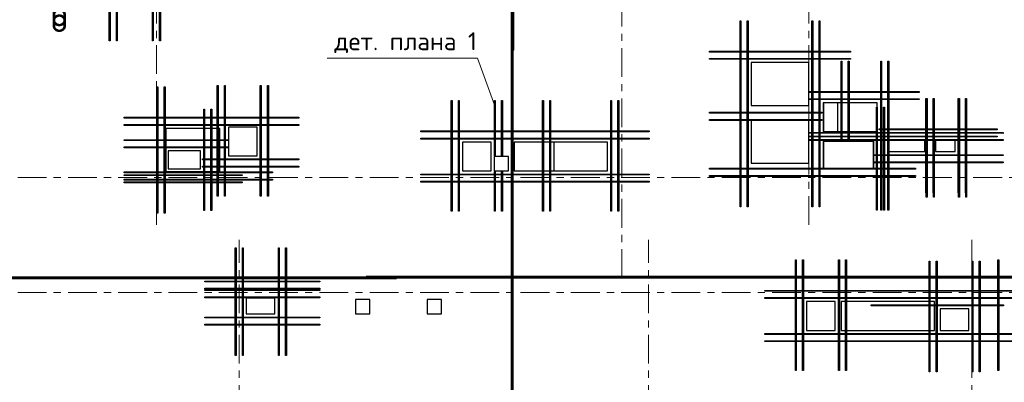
# Model space of a CAD drawing. Header units: metres. Extents: x -38 to 100, y -15 to 21.
# Tile 7 of 89: x 11 to 24, y 6 to 11. Entities that reach past the tile are written whole.
import ezdxf

# ---------------------------------------------------------------- set-up
doc = ezdxf.new("R2010")
doc.units = ezdxf.units.M
doc.linetypes.add('______11', pattern=[0.5, 0.4, -0.05, 0, -0.05])
doc.linetypes.add('______5', pattern=[1.1, 0.8, -0.1, 0.1, -0.1])
for name, color, linetype, lineweight in [('XR$2$Осевая линия (1)', 7, '______5', 13), ('XR$3$Арм. стержнями нижней зоны', 180, 'Continuous', 35), ('XR$3$Арм.стержн. Доп. арматура', 180, 'Continuous', 35), ('XR$3$ВК__отв в полу 1-2 эт', 220, 'Continuous', 25), ('XR$3$Перекрытие (1)', 7, 'Continuous', 35), ('XR$3$Текст_ общее_1', 7, 'Continuous', 13), ('XR$5$Арм. стержнями нижней зоны', 180, 'Continuous', 35), ('XR$5$Арм.стержн. Доп. арматура', 180, 'Continuous', 35), ('XR$5$Общий слой (1)_1', 7, 'Continuous', 13), ('XR$5$Перекрытие (1)', 7, 'Continuous', 35), ('XR$5$Текст_ общее_1', 7, 'Continuous', 13)]:
    doc.layers.add(name, color=color, linetype=linetype, lineweight=lineweight)
doc.styles.add('ISOCPEUR', font='txt')

msp = doc.modelspace()

# ---------------------------------------------------------------- linework, layer by layer
at = {"layer": 'XR$2$Осевая линия (1)', "color": 253, "linetype": '______11', "lineweight": 13, "true_color": 0xa0a0a0, "transparency": 33554687}
for p, q in [((12.6, 8.34), (12.6, 19.78)), ((19.08, 7.6), (19.08, 19.78)), ((21.68, 8.34), (21.68, 19.78)), ((-2.63, 9), (62.6, 9)), ((13.75, -3.39), (13.75, 8.13)), ((19.45, -3.39), (19.45, 8.13)), ((23.95, -3.39), (23.95, 8.13)), ((-2.63, 7.4), (62.6, 7.4))]:
    msp.add_line(p, q, dxfattribs=at)
at = {"layer": 'XR$3$Арм. стержнями нижней зоны', "color": 4, "linetype": 'Continuous', "lineweight": 50, "transparency": 33554687}
for points in [[(17.5675, 16.6252), (17.5675, 10.7752), (17.5575, 10.7752), (17.5575, 16.6252), (17.5675, 16.6252)], [(17.5575, 11.4452), (17.5575, -0.225), (17.5475, -0.225), (17.5475, 11.4452), (17.5575, 11.4452)], [(15.94, 7.5951), (4.24, 7.5951), (4.24, 7.6051), (15.94, 7.6051), (15.94, 7.5951)], [(27.22, 7.6051), (15.52, 7.6051), (15.52, 7.6151), (27.22, 7.6151), (27.22, 7.6051)]]:
    msp.add_lwpolyline(points, dxfattribs=at)
at = {"layer": 'XR$3$Арм.стержн. Доп. арматура', "color": 34, "linetype": 'Continuous', "lineweight": 25, "transparency": 33554687}
for points in [[(11.9441, 10.9002), (11.9441, 12.4602), (11.9561, 12.4602), (11.9561, 10.9002), (11.9441, 10.9002)], [(11.9441, 10.9002), (11.9441, 12.4602), (11.9561, 12.4602), (11.9561, 10.9002), (11.9441, 10.9002)], [(12.0441, 10.9002), (12.0441, 12.4602), (12.0561, 12.4602), (12.0561, 10.9002), (12.0441, 10.9002)], [(12.0441, 10.9002), (12.0441, 12.4602), (12.0561, 12.4602), (12.0561, 10.9002), (12.0441, 10.9002)], [(12.544, 10.9002), (12.544, 12.4602), (12.556, 12.4602), (12.556, 10.9002), (12.544, 10.9002)], [(12.544, 10.9002), (12.544, 12.4602), (12.556, 12.4602), (12.556, 10.9002), (12.544, 10.9002)], [(12.644, 10.9002), (12.644, 12.4602), (12.656, 12.4602), (12.656, 10.9002), (12.644, 10.9002)], [(12.644, 10.9002), (12.644, 12.4602), (12.656, 12.4602), (12.656, 10.9002), (12.644, 10.9002)], [(21.7236, 8.5903), (21.7236, 10.6403), (21.7356, 10.6403), (21.7356, 8.5903), (21.7236, 8.5903)], [(21.7236, 8.5903), (21.7236, 10.6403), (21.7356, 10.6403), (21.7356, 8.5903), (21.7236, 8.5903)], [(21.8236, 8.5903), (21.8236, 10.6403), (21.8356, 10.6403), (21.8356, 8.5903), (21.8236, 8.5903)], [(21.8236, 8.5903), (21.8236, 10.6403), (21.8356, 10.6403), (21.8356, 8.5903), (21.8236, 8.5903)], [(22.1295, 9.5045), (22.1295, 10.6198), (22.1415, 10.6198), (22.1415, 9.5045), (22.1295, 9.5045)], [(22.1295, 9.5045), (22.1295, 10.6198), (22.1415, 10.6198), (22.1415, 9.5045), (22.1295, 9.5045)], [(22.2295, 9.5045), (22.2295, 10.6198), (22.2415, 10.6198), (22.2415, 9.5045), (22.2295, 9.5045)], [(22.2295, 9.5045), (22.2295, 10.6198), (22.2415, 10.6198), (22.2415, 9.5045), (22.2295, 9.5045)], [(20.7244, 8.5903), (20.7244, 10.4803), (20.7364, 10.4803), (20.7364, 8.5903), (20.7244, 8.5903)], [(20.7244, 8.5903), (20.7244, 10.4803), (20.7364, 10.4803), (20.7364, 8.5903), (20.7244, 8.5903)], [(20.8244, 8.5903), (20.8244, 10.4803), (20.8364, 10.4803), (20.8364, 8.5903), (20.8244, 8.5903)], [(20.8244, 8.5903), (20.8244, 10.4803), (20.8364, 10.4803), (20.8364, 8.5903), (20.8244, 8.5903)], [(13.4466, 8.7402), (13.4466, 10.2802), (13.4586, 10.2802), (13.4586, 8.7402), (13.4466, 8.7402)], [(13.4466, 8.7402), (13.4466, 10.2802), (13.4586, 10.2802), (13.4586, 8.7402), (13.4466, 8.7402)], [(13.5466, 8.7402), (13.5466, 10.2802), (13.5586, 10.2802), (13.5586, 8.7402), (13.5466, 8.7402)], [(13.5466, 8.7402), (13.5466, 10.2802), (13.5586, 10.2802), (13.5586, 8.7402), (13.5466, 8.7402)], [(14.0465, 8.7402), (14.0465, 10.2802), (14.0585, 10.2802), (14.0585, 8.7402), (14.0465, 8.7402)], [(14.0465, 8.7402), (14.0465, 10.2802), (14.0585, 10.2802), (14.0585, 8.7402), (14.0465, 8.7402)], [(14.1465, 8.7402), (14.1465, 10.2802), (14.1585, 10.2802), (14.1585, 8.7402), (14.1465, 8.7402)], [(14.1465, 8.7402), (14.1465, 10.2802), (14.1585, 10.2802), (14.1585, 8.7402), (14.1465, 8.7402)], [(21.6875, 10.1958), (22.5775, 10.1958), (22.5775, 10.1838), (21.6875, 10.1838), (21.6875, 10.1958)], [(21.6875, 10.1958), (22.5775, 10.1958), (22.5775, 10.1838), (21.6875, 10.1838), (21.6875, 10.1958)], [(16.7041, 8.5302), (16.7041, 10.0702), (16.7161, 10.0702), (16.7161, 8.5302), (16.7041, 8.5302)], [(16.7041, 8.5302), (16.7041, 10.0702), (16.7161, 10.0702), (16.7161, 8.5302), (16.7041, 8.5302)], [(16.8041, 8.5302), (16.8041, 10.0702), (16.8161, 10.0702), (16.8161, 8.5302), (16.8041, 8.5302)], [(16.8041, 8.5302), (16.8041, 10.0702), (16.8161, 10.0702), (16.8161, 8.5302), (16.8041, 8.5302)], [(17.3039, 9.3002), (17.3039, 10.0702), (17.3159, 10.0702), (17.3159, 9.3002), (17.3039, 9.3002)], [(17.3039, 9.3002), (17.3039, 10.0702), (17.3159, 10.0702), (17.3159, 9.3002), (17.3039, 9.3002)], [(17.4039, 9.3002), (17.4039, 10.0702), (17.4159, 10.0702), (17.4159, 9.3002), (17.4039, 9.3002)], [(17.4039, 9.3002), (17.4039, 10.0702), (17.4159, 10.0702), (17.4159, 9.3002), (17.4039, 9.3002)], [(17.9744, 8.5302), (17.9744, 10.0702), (17.9864, 10.0702), (17.9864, 8.5302), (17.9744, 8.5302)], [(17.9744, 8.5302), (17.9744, 10.0702), (17.9864, 10.0702), (17.9864, 8.5302), (17.9744, 8.5302)], [(18.0744, 8.5302), (18.0744, 10.0702), (18.0864, 10.0702), (18.0864, 8.5302), (18.0744, 8.5302)], [(18.0744, 8.5302), (18.0744, 10.0702), (18.0864, 10.0702), (18.0864, 8.5302), (18.0744, 8.5302)], [(18.9239, 8.5302), (18.9239, 10.0702), (18.9359, 10.0702), (18.9359, 8.5302), (18.9239, 8.5302)], [(18.9239, 8.5302), (18.9239, 10.0702), (18.9359, 10.0702), (18.9359, 8.5302), (18.9239, 8.5302)], [(19.0239, 8.5302), (19.0239, 10.0702), (19.0359, 10.0702), (19.0359, 8.5302), (19.0239, 8.5302)], [(19.0239, 8.5302), (19.0239, 10.0702), (19.0359, 10.0702), (19.0359, 8.5302), (19.0239, 8.5302)], [(21.6875, 10.0958), (22.5775, 10.0958), (22.5775, 10.0838), (21.6875, 10.0838), (21.6875, 10.0958)], [(21.6875, 10.0958), (22.5775, 10.0958), (22.5775, 10.0838), (21.6875, 10.0838), (21.6875, 10.0958)], [(23.3099, 8.7841), (23.3099, 10.0995), (23.3219, 10.0995), (23.3219, 8.7841), (23.3099, 8.7841)], [(23.3099, 8.7841), (23.3099, 10.0995), (23.3219, 10.0995), (23.3219, 8.7841), (23.3099, 8.7841)], [(23.4099, 8.7841), (23.4099, 10.0995), (23.4219, 10.0995), (23.4219, 8.7841), (23.4099, 8.7841)], [(23.4099, 8.7841), (23.4099, 10.0995), (23.4219, 10.0995), (23.4219, 8.7841), (23.4099, 8.7841)], [(23.7599, 8.7841), (23.7599, 10.0995), (23.7719, 10.0995), (23.7719, 8.7841), (23.7599, 8.7841)], [(23.7599, 8.7841), (23.7599, 10.0995), (23.7719, 10.0995), (23.7719, 8.7841), (23.7599, 8.7841)], [(23.8599, 8.7841), (23.8599, 10.0995), (23.8719, 10.0995), (23.8719, 8.7841), (23.8599, 8.7841)], [(23.8599, 8.7841), (23.8599, 10.0995), (23.8719, 10.0995), (23.8719, 8.7841), (23.8599, 8.7841)], [(12.6083, 8.5402), (12.6083, 9.9502), (12.6203, 9.9502), (12.6203, 8.5402), (12.6083, 8.5402)], [(12.6083, 8.5402), (12.6083, 9.9502), (12.6203, 9.9502), (12.6203, 8.5402), (12.6083, 8.5402)], [(12.7083, 8.5402), (12.7083, 9.9502), (12.7203, 9.9502), (12.7203, 8.5402), (12.7083, 8.5402)], [(12.7083, 8.5402), (12.7083, 9.9502), (12.7203, 9.9502), (12.7203, 8.5402), (12.7083, 8.5402)], [(13.2583, 8.5402), (13.2583, 9.9502), (13.2703, 9.9502), (13.2703, 8.5402), (13.2583, 8.5402)], [(13.2583, 8.5402), (13.2583, 9.9502), (13.2703, 9.9502), (13.2703, 8.5402), (13.2583, 8.5402)], [(13.3583, 8.5402), (13.3583, 9.9502), (13.3703, 9.9502), (13.3703, 8.5402), (13.3583, 8.5402)], [(13.3583, 8.5402), (13.3583, 9.9502), (13.3703, 9.9502), (13.3703, 8.5402), (13.3583, 8.5402)], [(20.3, 9.9063), (21.86, 9.9062), (21.86, 9.8942), (20.3, 9.8943), (20.3, 9.9063)], [(20.3, 9.9063), (21.86, 9.9062), (21.86, 9.8942), (20.3, 9.8943), (20.3, 9.9063)], [(22.6214, 8.5448), (22.6214, 9.9798), (22.6334, 9.9798), (22.6334, 8.5448), (22.6214, 8.5448)], [(22.6214, 8.5448), (22.6214, 9.9798), (22.6334, 9.9798), (22.6334, 8.5448), (22.6214, 8.5448)], [(22.7214, 8.5448), (22.7214, 9.9798), (22.7334, 9.9798), (22.7334, 8.5448), (22.7214, 8.5448)], [(22.7214, 8.5448), (22.7214, 9.9798), (22.7334, 9.9798), (22.7334, 8.5448), (22.7214, 8.5448)], [(13.3726, 9.8362), (14.5826, 9.8362), (14.5826, 9.8242), (13.3726, 9.8242), (13.3726, 9.8362)], [(13.3726, 9.8362), (14.5826, 9.8362), (14.5826, 9.8242), (13.3726, 9.8242), (13.3726, 9.8362)], [(13.3726, 9.7362), (14.5826, 9.7362), (14.5826, 9.7242), (13.3726, 9.7242), (13.3726, 9.7362)], [(13.3726, 9.7362), (14.5826, 9.7362), (14.5826, 9.7242), (13.3726, 9.7242), (13.3726, 9.7362)], [(20.3, 9.8063), (21.86, 9.8062), (21.86, 9.7942), (20.3, 9.7943), (20.3, 9.8063)], [(20.3, 9.8063), (21.86, 9.8062), (21.86, 9.7942), (20.3, 9.7943), (20.3, 9.8063)], [(16.28, 9.6462), (19.46, 9.6462), (19.46, 9.6342), (16.28, 9.6342), (16.28, 9.6462)], [(16.28, 9.6462), (19.46, 9.6462), (19.46, 9.6342), (16.28, 9.6342), (16.28, 9.6462)], [(21.6875, 9.6259), (24.3859, 9.6257), (24.3859, 9.6137), (21.6875, 9.6139), (21.6875, 9.6259)], [(21.6875, 9.6259), (24.3859, 9.6257), (24.3859, 9.6137), (21.6875, 9.6139), (21.6875, 9.6259)], [(21.6875, 9.6254), (24.3859, 9.6252), (24.3859, 9.6132), (21.6875, 9.6134), (21.6875, 9.6254)], [(21.6875, 9.6254), (24.3859, 9.6252), (24.3859, 9.6132), (21.6875, 9.6134), (21.6875, 9.6254)], [(12.1526, 9.5252), (13.5943, 9.5253), (13.5943, 9.5133), (12.1526, 9.5132), (12.1526, 9.5252)], [(12.1526, 9.5252), (13.5943, 9.5253), (13.5943, 9.5133), (12.1526, 9.5132), (12.1526, 9.5252)], [(16.28, 9.5462), (19.46, 9.5462), (19.46, 9.5342), (16.28, 9.5342), (16.28, 9.5462)], [(16.28, 9.5462), (19.46, 9.5462), (19.46, 9.5342), (16.28, 9.5342), (16.28, 9.5462)], [(21.6875, 9.5259), (24.3859, 9.5257), (24.3859, 9.5137), (21.6875, 9.5139), (21.6875, 9.5259)], [(21.6875, 9.5259), (24.3859, 9.5257), (24.3859, 9.5137), (21.6875, 9.5139), (21.6875, 9.5259)], [(21.6875, 9.5254), (24.3859, 9.5252), (24.3859, 9.5132), (21.6875, 9.5134), (21.6875, 9.5254)], [(21.6875, 9.5254), (24.3859, 9.5252), (24.3859, 9.5132), (21.6875, 9.5134), (21.6875, 9.5254)], [(12.1526, 9.4252), (13.5943, 9.4253), (13.5943, 9.4133), (12.1526, 9.4132), (12.1526, 9.4252)], [(12.1526, 9.4252), (13.5943, 9.4253), (13.5943, 9.4133), (12.1526, 9.4132), (12.1526, 9.4252)], [(13.2426, 9.2563), (14.5826, 9.2563), (14.5826, 9.2443), (13.2426, 9.2443), (13.2426, 9.2563)], [(13.2426, 9.2563), (14.5826, 9.2563), (14.5826, 9.2443), (13.2426, 9.2443), (13.2426, 9.2563)], [(22.5931, 9.3155), (24.3859, 9.3157), (24.3859, 9.3037), (22.5931, 9.3035), (22.5931, 9.3155)], [(22.5931, 9.3155), (24.3859, 9.3157), (24.3859, 9.3037), (22.5931, 9.3035), (22.5931, 9.3155)], [(22.5931, 9.315), (24.3859, 9.3152), (24.3859, 9.3032), (22.5931, 9.303), (22.5931, 9.315)], [(22.5931, 9.315), (24.3859, 9.3152), (24.3859, 9.3032), (22.5931, 9.303), (22.5931, 9.315)], [(22.5931, 9.2155), (24.3859, 9.2157), (24.3859, 9.2037), (22.5931, 9.2035), (22.5931, 9.2155)], [(22.5931, 9.2155), (24.3859, 9.2157), (24.3859, 9.2037), (22.5931, 9.2035), (22.5931, 9.2155)], [(22.5931, 9.215), (24.3859, 9.2152), (24.3859, 9.2032), (22.5931, 9.203), (22.5931, 9.215)], [(22.5931, 9.215), (24.3859, 9.2152), (24.3859, 9.2032), (22.5931, 9.203), (22.5931, 9.215)], [(12.1526, 9.0753), (14.2143, 9.0752), (14.2143, 9.0632), (12.1526, 9.0633), (12.1526, 9.0753)], [(12.1526, 9.0753), (14.2143, 9.0752), (14.2143, 9.0632), (12.1526, 9.0633), (12.1526, 9.0753)], [(13.2426, 9.1563), (14.5826, 9.1563), (14.5826, 9.1443), (13.2426, 9.1443), (13.2426, 9.1563)], [(13.2426, 9.1563), (14.5826, 9.1563), (14.5826, 9.1443), (13.2426, 9.1443), (13.2426, 9.1563)], [(16.28, 9.0463), (19.46, 9.0463), (19.46, 9.0343), (16.28, 9.0343), (16.28, 9.0463)], [(16.28, 9.0463), (19.46, 9.0463), (19.46, 9.0343), (16.28, 9.0343), (16.28, 9.0463)], [(17.3159, 9.0802), (17.3159, 8.5302), (17.3039, 8.5302), (17.3039, 9.0802), (17.3159, 9.0802)], [(17.3159, 9.0802), (17.3159, 8.5302), (17.3039, 8.5302), (17.3039, 9.0802), (17.3159, 9.0802)], [(17.4159, 9.0802), (17.4159, 8.5302), (17.4039, 8.5302), (17.4039, 9.0802), (17.4159, 9.0802)], [(17.4159, 9.0802), (17.4159, 8.5302), (17.4039, 8.5302), (17.4039, 9.0802), (17.4159, 9.0802)], [(20.3, 9.1263), (23.1656, 9.1263), (23.1656, 9.1143), (20.3, 9.1143), (20.3, 9.1263)], [(20.3, 9.1263), (23.1656, 9.1263), (23.1656, 9.1143), (20.3, 9.1143), (20.3, 9.1263)], [(12.1526, 8.9753), (14.2143, 8.9752), (14.2143, 8.9632), (12.1526, 8.9633), (12.1526, 8.9753)], [(12.1526, 8.9753), (14.2143, 8.9752), (14.2143, 8.9632), (12.1526, 8.9633), (12.1526, 8.9753)], [(16.28, 8.9463), (19.46, 8.9463), (19.46, 8.9343), (16.28, 8.9343), (16.28, 8.9463)], [(16.28, 8.9463), (19.46, 8.9463), (19.46, 8.9343), (16.28, 8.9343), (16.28, 8.9463)], [(20.3, 9.0263), (23.1656, 9.0263), (23.1656, 9.0143), (20.3, 9.0143), (20.3, 9.0263)], [(20.3, 9.0263), (23.1656, 9.0263), (23.1656, 9.0143), (20.3, 9.0143), (20.3, 9.0263)], [(13.6981, 6.5202), (13.6981, 7.9003), (13.7101, 7.9003), (13.7101, 6.5202), (13.6981, 6.5202)], [(13.6981, 6.5202), (13.6981, 7.9003), (13.7101, 7.9003), (13.7101, 6.5202), (13.6981, 6.5202)], [(13.7981, 6.5202), (13.7981, 7.9003), (13.8101, 7.9003), (13.8101, 6.5202), (13.7981, 6.5202)], [(13.7981, 6.5202), (13.7981, 7.9003), (13.8101, 7.9003), (13.8101, 6.5202), (13.7981, 6.5202)], [(14.2979, 6.5202), (14.2979, 7.9003), (14.3099, 7.9003), (14.3099, 6.5202), (14.2979, 6.5202)], [(14.2979, 6.5202), (14.2979, 7.9003), (14.3099, 7.9003), (14.3099, 6.5202), (14.2979, 6.5202)], [(14.3979, 6.5202), (14.3979, 7.9003), (14.4099, 7.9003), (14.4099, 6.5202), (14.3979, 6.5202)], [(14.3979, 6.5202), (14.3979, 7.9003), (14.4099, 7.9003), (14.4099, 6.5202), (14.3979, 6.5202)], [(21.4941, 6.3102), (21.4941, 7.8502), (21.5061, 7.8502), (21.5061, 6.3102), (21.4941, 6.3102)], [(21.4941, 6.3102), (21.4941, 7.8502), (21.5061, 7.8502), (21.5061, 6.3102), (21.4941, 6.3102)], [(21.5941, 6.3102), (21.5941, 7.8502), (21.6061, 7.8502), (21.6061, 6.3102), (21.5941, 6.3102)], [(21.5941, 6.3102), (21.5941, 7.8502), (21.6061, 7.8502), (21.6061, 6.3102), (21.5941, 6.3102)], [(22.0939, 6.3102), (22.0939, 7.8502), (22.1059, 7.8502), (22.1059, 6.3102), (22.0939, 6.3102)], [(22.0939, 6.3102), (22.0939, 7.8502), (22.1059, 7.8502), (22.1059, 6.3102), (22.0939, 6.3102)], [(22.1939, 6.3102), (22.1939, 7.8502), (22.2059, 7.8502), (22.2059, 6.3102), (22.1939, 6.3102)], [(22.1939, 6.3102), (22.1939, 7.8502), (22.2059, 7.8502), (22.2059, 6.3102), (22.1939, 6.3102)], [(23.3541, 6.2951), (23.3541, 7.8351), (23.3661, 7.8351), (23.3661, 6.2951), (23.3541, 6.2951)], [(23.3541, 6.2951), (23.3541, 7.8351), (23.3661, 7.8351), (23.3661, 6.2951), (23.3541, 6.2951)], [(23.4541, 6.2951), (23.4541, 7.8351), (23.4661, 7.8351), (23.4661, 6.2951), (23.4541, 6.2951)], [(23.4541, 6.2951), (23.4541, 7.8351), (23.4661, 7.8351), (23.4661, 6.2951), (23.4541, 6.2951)], [(23.9539, 6.2951), (23.9539, 7.8351), (23.9659, 7.8351), (23.9659, 6.2951), (23.9539, 6.2951)], [(23.9539, 6.2951), (23.9539, 7.8351), (23.9659, 7.8351), (23.9659, 6.2951), (23.9539, 6.2951)], [(24.0539, 6.2951), (24.0539, 7.8351), (24.0659, 7.8351), (24.0659, 6.2951), (24.0539, 6.2951)], [(24.0539, 6.2951), (24.0539, 7.8351), (24.0659, 7.8351), (24.0659, 6.2951), (24.0539, 6.2951)], [(13.274, 7.4362), (14.874, 7.4363), (14.874, 7.4243), (13.274, 7.4242), (13.274, 7.4362)], [(13.274, 7.4362), (14.874, 7.4363), (14.874, 7.4243), (13.274, 7.4242), (13.274, 7.4362)], [(21.07, 7.4262), (22.91, 7.4262), (22.91, 7.4142), (21.07, 7.4142), (21.07, 7.4262)], [(21.07, 7.4262), (22.91, 7.4262), (22.91, 7.4142), (21.07, 7.4142), (21.07, 7.4262)], [(13.274, 7.3362), (14.874, 7.3363), (14.874, 7.3243), (13.274, 7.3242), (13.274, 7.3362)], [(13.274, 7.3362), (14.874, 7.3363), (14.874, 7.3243), (13.274, 7.3242), (13.274, 7.3362)], [(21.07, 7.3262), (22.91, 7.3262), (22.91, 7.3142), (21.07, 7.3142), (21.07, 7.3262)], [(21.07, 7.3262), (22.91, 7.3262), (22.91, 7.3142), (21.07, 7.3142), (21.07, 7.3262)], [(22.55, 7.3262), (24.39, 7.3262), (24.39, 7.3142), (22.55, 7.3142), (22.55, 7.3262)], [(22.55, 7.3262), (24.39, 7.3262), (24.39, 7.3142), (22.55, 7.3142), (22.55, 7.3262)], [(22.55, 7.2262), (24.39, 7.2262), (24.39, 7.2142), (22.55, 7.2142), (22.55, 7.2262)], [(22.55, 7.2262), (24.39, 7.2262), (24.39, 7.2142), (22.55, 7.2142), (22.55, 7.2262)], [(13.274, 7.0563), (14.874, 7.0563), (14.874, 7.0443), (13.274, 7.0443), (13.274, 7.0563)], [(13.274, 7.0563), (14.874, 7.0563), (14.874, 7.0443), (13.274, 7.0443), (13.274, 7.0563)], [(13.274, 6.9563), (14.874, 6.9563), (14.874, 6.9443), (13.274, 6.9443), (13.274, 6.9563)], [(13.274, 6.9563), (14.874, 6.9563), (14.874, 6.9443), (13.274, 6.9443), (13.274, 6.9563)], [(21.07, 6.8263), (22.91, 6.8263), (22.91, 6.8143), (21.07, 6.8143), (21.07, 6.8263)], [(21.07, 6.8263), (22.91, 6.8263), (22.91, 6.8143), (21.07, 6.8143), (21.07, 6.8263)], [(21.07, 6.7263), (22.91, 6.7263), (22.91, 6.7143), (21.07, 6.7143), (21.07, 6.7263)], [(21.07, 6.7263), (22.91, 6.7263), (22.91, 6.7143), (21.07, 6.7143), (21.07, 6.7263)], [(22.55, 6.8263), (24.39, 6.8262), (24.39, 6.8142), (22.55, 6.8143), (22.55, 6.8263)], [(22.55, 6.8263), (24.39, 6.8262), (24.39, 6.8142), (22.55, 6.8143), (22.55, 6.8263)], [(22.55, 6.7263), (24.39, 6.7262), (24.39, 6.7142), (22.55, 6.7143), (22.55, 6.7263)], [(22.55, 6.7263), (24.39, 6.7262), (24.39, 6.7142), (22.55, 6.7143), (22.55, 6.7263)]]:
    msp.add_lwpolyline(points, dxfattribs=at)
at = {"layer": 'XR$3$ВК__отв в полу 1-2 эт', "color": 7, "linetype": 'Continuous', "lineweight": 13, "transparency": 33554687}
msp.add_lwpolyline([(17.3099, 9.9951), (17.0694, 10.6585), (14.9794, 10.6585)], dxfattribs=at)
at = {"layer": 'XR$3$Перекрытие (1)', "color": 7, "linetype": 'Continuous', "lineweight": 25, "transparency": 33554687}
for p, q in [((21.8855, 10.0398), (21.8855, 9.6398)), ((22.0855, 10.0398), (21.8855, 10.0398)), ((22.0855, 9.6398), (22.0855, 10.0398)), ((20.88, 9.8003), (20.88, 9.2003)), ((21.68, 9.8003), (20.88, 9.8003)), ((21.68, 9.2003), (21.68, 9.8003)), ((13.6026, 9.7002), (13.6026, 9.3002)), ((14.0026, 9.7002), (13.6026, 9.7002)), ((14.0026, 9.3002), (14.0026, 9.7002)), ((21.8855, 9.6398), (22.0855, 9.6398)), ((16.86, 9.4902), (16.86, 9.0902)), ((17.26, 9.4902), (16.86, 9.4902)), ((17.26, 9.0902), (17.26, 9.4902)), ((18.1302, 9.4905), (18.1302, 9.0905)), ((18.8802, 9.4905), (18.1302, 9.4905)), ((18.8802, 9.0905), (18.8802, 9.4905)), ((21.8856, 9.5045), (21.8856, 9.1245)), ((22.5856, 9.5045), (21.8856, 9.5045)), ((22.5856, 9.1245), (22.5856, 9.5045)), ((22.7959, 9.5195), (22.7959, 9.3595)), ((23.2959, 9.5195), (22.7959, 9.5195)), ((23.2959, 9.3595), (23.2959, 9.5195)), ((23.4459, 9.5195), (23.4459, 9.3595)), ((23.7159, 9.5195), (23.4459, 9.5195)), ((23.7159, 9.3595), (23.7159, 9.5195)), ((12.7643, 9.3692), (12.7643, 9.1192)), ((13.2143, 9.3692), (12.7643, 9.3692)), ((13.2143, 9.1192), (13.2143, 9.3692)), ((22.7959, 9.3595), (23.2959, 9.3595)), ((23.4459, 9.3595), (23.7159, 9.3595)), ((13.6026, 9.3002), (14.0026, 9.3002)), ((17.3, 9.2902), (17.3, 9.0902)), ((17.5, 9.2902), (17.3, 9.2902)), ((17.5, 9.0902), (17.5, 9.2902)), ((20.88, 9.2003), (21.68, 9.2003)), ((12.7643, 9.1192), (13.2143, 9.1192)), ((16.86, 9.0902), (17.26, 9.0902)), ((17.3, 9.0902), (17.5, 9.0902)), ((18.1302, 9.0905), (18.8802, 9.0905)), ((21.8856, 9.1245), (22.5856, 9.1245)), ((13.849, 7.3202), (13.849, 7.1002)), ((14.249, 7.3202), (13.849, 7.3202)), ((14.249, 7.1002), (14.249, 7.3202)), ((15.37, 7.3002), (15.37, 7.1002)), ((15.57, 7.3002), (15.37, 7.3002)), ((15.57, 7.1002), (15.57, 7.3002)), ((16.37, 7.3002), (16.37, 7.1002)), ((16.57, 7.3002), (16.37, 7.3002)), ((16.57, 7.1002), (16.57, 7.3002)), ((21.65, 7.2702), (21.65, 6.8702)), ((22.05, 7.2702), (21.65, 7.2702)), ((22.05, 6.8702), (22.05, 7.2702)), ((23.51, 7.1702), (23.51, 6.8702)), ((23.91, 7.1702), (23.51, 7.1702)), ((23.91, 6.8702), (23.91, 7.1702)), ((13.849, 7.1002), (14.249, 7.1002)), ((15.37, 7.1002), (15.57, 7.1002)), ((16.37, 7.1002), (16.57, 7.1002)), ((21.65, 6.8702), (22.05, 6.8702)), ((23.51, 6.8702), (23.91, 6.8702))]:
    msp.add_line(p, q, dxfattribs=at)
at = {"layer": 'XR$5$Арм. стержнями нижней зоны', "color": 4, "linetype": 'Continuous', "lineweight": 50, "transparency": 33554687}
for points in [[(15.94, 7.5951), (4.24, 7.5951), (4.24, 7.6051), (15.94, 7.6051), (15.94, 7.5951)], [(27.22, 7.6051), (15.52, 7.6051), (15.52, 7.6151), (27.22, 7.6151), (27.22, 7.6051)]]:
    msp.add_lwpolyline(points, dxfattribs=at)
at = {"layer": 'XR$5$Арм.стержн. Доп. арматура', "color": 34, "linetype": 'Continuous', "lineweight": 25, "transparency": 33554687}
for points in [[(12.0442, 10.9002), (12.0442, 12.4602), (12.0562, 12.4602), (12.0562, 10.9002), (12.0442, 10.9002)], [(12.0442, 10.9002), (12.0442, 12.4602), (12.0562, 12.4602), (12.0562, 10.9002), (12.0442, 10.9002)], [(12.544, 10.9002), (12.544, 12.4602), (12.556, 12.4602), (12.556, 10.9002), (12.544, 10.9002)], [(12.544, 10.9002), (12.544, 12.4602), (12.556, 12.4602), (12.556, 10.9002), (12.544, 10.9002)], [(12.644, 10.9002), (12.644, 12.4602), (12.656, 12.4602), (12.656, 10.9002), (12.644, 10.9002)], [(12.644, 10.9002), (12.644, 12.4602), (12.656, 12.4602), (12.656, 10.9002), (12.644, 10.9002)], [(20.7244, 8.5903), (20.7244, 11.1803), (20.7364, 11.1803), (20.7364, 8.5903), (20.7244, 8.5903)], [(20.7244, 8.5903), (20.7244, 11.1803), (20.7364, 11.1803), (20.7364, 8.5903), (20.7244, 8.5903)], [(20.8244, 8.5903), (20.8244, 11.1803), (20.8364, 11.1803), (20.8364, 8.5903), (20.8244, 8.5903)], [(20.8244, 8.5903), (20.8244, 11.1803), (20.8364, 11.1803), (20.8364, 8.5903), (20.8244, 8.5903)], [(21.7236, 8.5903), (21.7236, 11.1803), (21.7356, 11.1803), (21.7356, 8.5903), (21.7236, 8.5903)], [(21.7236, 8.5903), (21.7236, 11.1803), (21.7356, 11.1803), (21.7356, 8.5903), (21.7236, 8.5903)], [(21.8236, 8.5903), (21.8236, 11.1803), (21.8356, 11.1803), (21.8356, 8.5903), (21.8236, 8.5903)], [(21.8236, 8.5903), (21.8236, 11.1803), (21.8356, 11.1803), (21.8356, 8.5903), (21.8236, 8.5903)], [(20.3, 10.7562), (22.26, 10.7562), (22.26, 10.7442), (20.3, 10.7442), (20.3, 10.7562)], [(20.3, 10.7562), (22.26, 10.7562), (22.26, 10.7442), (20.3, 10.7442), (20.3, 10.7562)], [(20.3, 10.6562), (22.26, 10.6562), (22.26, 10.6442), (20.3, 10.6442), (20.3, 10.6562)], [(20.3, 10.6562), (22.26, 10.6562), (22.26, 10.6442), (20.3, 10.6442), (20.3, 10.6562)], [(22.6814, 8.5448), (22.6814, 10.6198), (22.6934, 10.6198), (22.6934, 8.5448), (22.6814, 8.5448)], [(22.6814, 8.5448), (22.6814, 10.6198), (22.6934, 10.6198), (22.6934, 8.5448), (22.6814, 8.5448)], [(22.7814, 8.5448), (22.7814, 10.6198), (22.7934, 10.6198), (22.7934, 8.5448), (22.7814, 8.5448)], [(22.7814, 8.5448), (22.7814, 10.6198), (22.7934, 10.6198), (22.7934, 8.5448), (22.7814, 8.5448)], [(13.5466, 8.7402), (13.5466, 10.2802), (13.5586, 10.2802), (13.5586, 8.7402), (13.5466, 8.7402)], [(13.5466, 8.7402), (13.5466, 10.2802), (13.5586, 10.2802), (13.5586, 8.7402), (13.5466, 8.7402)], [(14.0465, 8.7402), (14.0465, 10.2802), (14.0585, 10.2802), (14.0585, 8.7402), (14.0465, 8.7402)], [(14.0465, 8.7402), (14.0465, 10.2802), (14.0585, 10.2802), (14.0585, 8.7402), (14.0465, 8.7402)], [(14.1465, 8.7402), (14.1465, 10.2802), (14.1585, 10.2802), (14.1585, 8.7402), (14.1465, 8.7402)], [(14.1465, 8.7402), (14.1465, 10.2802), (14.1585, 10.2802), (14.1585, 8.7402), (14.1465, 8.7402)], [(12.6083, 8.5012), (12.6083, 10.2602), (12.6203, 10.2602), (12.6203, 8.5012), (12.6083, 8.5012)], [(12.6083, 8.5012), (12.6083, 10.2602), (12.6203, 10.2602), (12.6203, 8.5012), (12.6083, 8.5012)], [(12.7083, 8.5012), (12.7083, 10.2602), (12.7203, 10.2602), (12.7203, 8.5012), (12.7083, 8.5012)], [(12.7083, 8.5012), (12.7083, 10.2602), (12.7203, 10.2602), (12.7203, 8.5012), (12.7083, 8.5012)], [(21.6875, 10.1958), (23.2175, 10.1958), (23.2175, 10.1838), (21.6875, 10.1838), (21.6875, 10.1958)], [(21.6875, 10.1958), (23.2175, 10.1958), (23.2175, 10.1838), (21.6875, 10.1838), (21.6875, 10.1958)], [(16.7041, 8.5302), (16.7041, 10.0702), (16.7161, 10.0702), (16.7161, 8.5302), (16.7041, 8.5302)], [(16.7041, 8.5302), (16.7041, 10.0702), (16.7161, 10.0702), (16.7161, 8.5302), (16.7041, 8.5302)], [(16.8041, 8.5302), (16.8041, 10.0702), (16.8161, 10.0702), (16.8161, 8.5302), (16.8041, 8.5302)], [(16.8041, 8.5302), (16.8041, 10.0702), (16.8161, 10.0702), (16.8161, 8.5302), (16.8041, 8.5302)], [(17.3039, 9.3102), (17.3039, 10.0702), (17.3159, 10.0702), (17.3159, 9.3102), (17.3039, 9.3102)], [(17.3039, 9.3102), (17.3039, 10.0702), (17.3159, 10.0702), (17.3159, 9.3102), (17.3039, 9.3102)], [(17.4039, 9.3102), (17.4039, 10.0702), (17.4159, 10.0702), (17.4159, 9.3102), (17.4039, 9.3102)], [(17.4039, 9.3102), (17.4039, 10.0702), (17.4159, 10.0702), (17.4159, 9.3102), (17.4039, 9.3102)], [(18.9239, 8.5302), (18.9239, 10.0702), (18.9359, 10.0702), (18.9359, 8.5302), (18.9239, 8.5302)], [(18.9239, 8.5302), (18.9239, 10.0702), (18.9359, 10.0702), (18.9359, 8.5302), (18.9239, 8.5302)], [(19.0239, 8.5302), (19.0239, 10.0702), (19.0359, 10.0702), (19.0359, 8.5302), (19.0239, 8.5302)], [(19.0239, 8.5302), (19.0239, 10.0702), (19.0359, 10.0702), (19.0359, 8.5302), (19.0239, 8.5302)], [(21.6875, 10.0958), (23.2175, 10.0958), (23.2175, 10.0838), (21.6875, 10.0838), (21.6875, 10.0958)], [(21.6875, 10.0958), (23.2175, 10.0958), (23.2175, 10.0838), (21.6875, 10.0838), (21.6875, 10.0958)], [(23.315, 8.7245), (23.3149, 10.0995), (23.3269, 10.0995), (23.327, 8.7245), (23.315, 8.7245)], [(23.315, 8.7245), (23.3149, 10.0995), (23.3269, 10.0995), (23.327, 8.7245), (23.315, 8.7245)], [(23.415, 8.7245), (23.4149, 10.0995), (23.4269, 10.0995), (23.427, 8.7245), (23.415, 8.7245)], [(23.415, 8.7245), (23.4149, 10.0995), (23.4269, 10.0995), (23.427, 8.7245), (23.415, 8.7245)], [(23.7648, 8.7245), (23.7648, 10.0995), (23.7768, 10.0995), (23.7768, 8.7245), (23.7648, 8.7245)], [(23.7648, 8.7245), (23.7648, 10.0995), (23.7768, 10.0995), (23.7768, 8.7245), (23.7648, 8.7245)], [(23.8648, 8.7245), (23.8648, 10.0995), (23.8768, 10.0995), (23.8768, 8.7245), (23.8648, 8.7245)], [(23.8648, 8.7245), (23.8648, 10.0995), (23.8768, 10.0995), (23.8768, 8.7245), (23.8648, 8.7245)], [(12.1526, 9.8362), (14.5826, 9.8362), (14.5826, 9.8242), (12.1526, 9.8242), (12.1526, 9.8362)], [(12.1526, 9.8362), (14.5826, 9.8362), (14.5826, 9.8242), (12.1526, 9.8242), (12.1526, 9.8362)], [(12.1526, 9.7362), (14.5826, 9.7362), (14.5826, 9.7242), (12.1526, 9.7242), (12.1526, 9.7362)], [(12.1526, 9.7362), (14.5826, 9.7362), (14.5826, 9.7242), (12.1526, 9.7242), (12.1526, 9.7362)], [(16.28, 9.6462), (19.46, 9.6462), (19.46, 9.6342), (16.28, 9.6342), (16.28, 9.6462)], [(16.28, 9.6462), (19.46, 9.6462), (19.46, 9.6342), (16.28, 9.6342), (16.28, 9.6462)], [(22.6609, 9.6754), (24.3009, 9.6754), (24.3009, 9.6634), (22.6609, 9.6634), (22.6609, 9.6754)], [(22.6609, 9.6754), (24.3009, 9.6754), (24.3009, 9.6634), (22.6609, 9.6634), (22.6609, 9.6754)], [(16.28, 9.5462), (19.46, 9.5462), (19.46, 9.5342), (16.28, 9.5342), (16.28, 9.5462)], [(16.28, 9.5462), (19.46, 9.5462), (19.46, 9.5342), (16.28, 9.5342), (16.28, 9.5462)], [(21.6875, 9.5754), (23.2175, 9.5754), (23.2175, 9.5634), (21.6875, 9.5634), (21.6875, 9.5754)], [(21.6875, 9.5754), (23.2175, 9.5754), (23.2175, 9.5634), (21.6875, 9.5634), (21.6875, 9.5754)], [(22.6609, 9.5754), (24.3009, 9.5754), (24.3009, 9.5634), (22.6609, 9.5634), (22.6609, 9.5754)], [(22.6609, 9.5754), (24.3009, 9.5754), (24.3009, 9.5634), (22.6609, 9.5634), (22.6609, 9.5754)], [(13.5026, 9.2563), (14.5826, 9.2563), (14.5826, 9.2443), (13.5026, 9.2443), (13.5026, 9.2563)], [(13.5026, 9.2563), (14.5826, 9.2563), (14.5826, 9.2443), (13.5026, 9.2443), (13.5026, 9.2563)], [(22.6009, 9.3155), (24.3009, 9.3155), (24.3009, 9.3035), (22.6009, 9.3035), (22.6009, 9.3155)], [(22.6009, 9.3155), (24.3009, 9.3155), (24.3009, 9.3035), (22.6009, 9.3035), (22.6009, 9.3155)], [(22.6009, 9.2155), (24.3009, 9.2155), (24.3009, 9.2035), (22.6009, 9.2035), (22.6009, 9.2155)], [(22.6009, 9.2155), (24.3009, 9.2155), (24.3009, 9.2035), (22.6009, 9.2035), (22.6009, 9.2155)], [(13.5026, 9.1563), (14.5826, 9.1563), (14.5826, 9.1443), (13.5026, 9.1443), (13.5026, 9.1563)], [(13.5026, 9.1563), (14.5826, 9.1563), (14.5826, 9.1443), (13.5026, 9.1443), (13.5026, 9.1563)], [(16.28, 9.0463), (19.46, 9.0463), (19.46, 9.0343), (16.28, 9.0343), (16.28, 9.0463)], [(16.28, 9.0463), (19.46, 9.0463), (19.46, 9.0343), (16.28, 9.0343), (16.28, 9.0463)], [(17.3159, 9.0702), (17.3159, 8.5302), (17.3039, 8.5302), (17.3039, 9.0702), (17.3159, 9.0702)], [(17.3159, 9.0702), (17.3159, 8.5302), (17.3039, 8.5302), (17.3039, 9.0702), (17.3159, 9.0702)], [(17.4159, 9.0702), (17.4159, 8.5302), (17.4039, 8.5302), (17.4039, 9.0702), (17.4159, 9.0702)], [(17.4159, 9.0702), (17.4159, 8.5302), (17.4039, 8.5302), (17.4039, 9.0702), (17.4159, 9.0702)], [(20.3, 9.1263), (23.1656, 9.1263), (23.1656, 9.1143), (20.3, 9.1143), (20.3, 9.1263)], [(20.3, 9.1263), (23.1656, 9.1263), (23.1656, 9.1143), (20.3, 9.1143), (20.3, 9.1263)], [(12.1526, 9.0363), (13.7943, 9.0362), (13.7943, 9.0242), (12.1526, 9.0243), (12.1526, 9.0363)], [(12.1526, 9.0363), (13.7943, 9.0362), (13.7943, 9.0242), (12.1526, 9.0243), (12.1526, 9.0363)], [(12.1526, 8.9363), (13.7943, 8.9362), (13.7943, 8.9242), (12.1526, 8.9243), (12.1526, 8.9363)], [(12.1526, 8.9363), (13.7943, 8.9362), (13.7943, 8.9242), (12.1526, 8.9243), (12.1526, 8.9363)], [(16.28, 8.9463), (19.46, 8.9463), (19.46, 8.9343), (16.28, 8.9343), (16.28, 8.9463)], [(16.28, 8.9463), (19.46, 8.9463), (19.46, 8.9343), (16.28, 8.9343), (16.28, 8.9463)], [(20.3, 9.0263), (23.1656, 9.0263), (23.1656, 9.0143), (20.3, 9.0143), (20.3, 9.0263)], [(20.3, 9.0263), (23.1656, 9.0263), (23.1656, 9.0143), (20.3, 9.0143), (20.3, 9.0263)], [(13.6981, 6.5202), (13.6981, 8.0202), (13.7101, 8.0202), (13.7101, 6.5202), (13.6981, 6.5202)], [(13.6981, 6.5202), (13.6981, 8.0202), (13.7101, 8.0202), (13.7101, 6.5202), (13.6981, 6.5202)], [(13.7981, 6.5202), (13.7981, 8.0202), (13.8101, 8.0202), (13.8101, 6.5202), (13.7981, 6.5202)], [(13.7981, 6.5202), (13.7981, 8.0202), (13.8101, 8.0202), (13.8101, 6.5202), (13.7981, 6.5202)], [(14.2979, 6.5202), (14.2979, 8.0202), (14.3099, 8.0202), (14.3099, 6.5202), (14.2979, 6.5202)], [(14.2979, 6.5202), (14.2979, 8.0202), (14.3099, 8.0202), (14.3099, 6.5202), (14.2979, 6.5202)], [(14.3979, 6.5202), (14.3979, 8.0202), (14.4099, 8.0202), (14.4099, 6.5202), (14.3979, 6.5202)], [(14.3979, 6.5202), (14.3979, 8.0202), (14.4099, 8.0202), (14.4099, 6.5202), (14.3979, 6.5202)], [(21.4941, 6.3102), (21.4941, 7.8502), (21.5061, 7.8502), (21.5061, 6.3102), (21.4941, 6.3102)], [(21.4941, 6.3102), (21.4941, 7.8502), (21.5061, 7.8502), (21.5061, 6.3102), (21.4941, 6.3102)], [(21.5941, 6.3102), (21.5941, 7.8502), (21.6061, 7.8502), (21.6061, 6.3102), (21.5941, 6.3102)], [(21.5941, 6.3102), (21.5941, 7.8502), (21.6061, 7.8502), (21.6061, 6.3102), (21.5941, 6.3102)], [(22.0938, 6.3102), (22.0939, 7.8502), (22.1059, 7.8502), (22.1058, 6.3102), (22.0938, 6.3102)], [(22.0938, 6.3102), (22.0939, 7.8502), (22.1059, 7.8502), (22.1058, 6.3102), (22.0938, 6.3102)], [(23.4541, 6.2951), (23.4541, 7.8351), (23.4661, 7.8351), (23.4661, 6.2951), (23.4541, 6.2951)], [(23.4541, 6.2951), (23.4541, 7.8351), (23.4661, 7.8351), (23.4661, 6.2951), (23.4541, 6.2951)], [(23.9539, 6.2951), (23.9539, 7.8351), (23.9659, 7.8351), (23.9659, 6.2951), (23.9539, 6.2951)], [(23.9539, 6.2951), (23.9539, 7.8351), (23.9659, 7.8351), (23.9659, 6.2951), (23.9539, 6.2951)], [(24.0539, 6.2951), (24.0539, 7.8351), (24.0659, 7.8351), (24.0659, 6.2951), (24.0539, 6.2951)], [(24.0539, 6.2951), (24.0539, 7.8351), (24.0659, 7.8351), (24.0659, 6.2951), (24.0539, 6.2951)], [(24.3142, 6.3102), (24.3141, 7.8502), (24.3261, 7.8502), (24.3262, 6.3102), (24.3142, 6.3102)], [(24.3142, 6.3102), (24.3141, 7.8502), (24.3261, 7.8502), (24.3262, 6.3102), (24.3142, 6.3102)], [(13.274, 7.5562), (14.874, 7.5562), (14.874, 7.5442), (13.274, 7.5442), (13.274, 7.5562)], [(13.274, 7.5562), (14.874, 7.5562), (14.874, 7.5442), (13.274, 7.5442), (13.274, 7.5562)], [(13.274, 7.4562), (14.874, 7.4562), (14.874, 7.4442), (13.274, 7.4442), (13.274, 7.4562)], [(13.274, 7.4562), (14.874, 7.4562), (14.874, 7.4442), (13.274, 7.4442), (13.274, 7.4562)], [(21.07, 7.4262), (24.01, 7.4262), (24.01, 7.4142), (21.07, 7.4142), (21.07, 7.4262)], [(21.07, 7.4262), (24.01, 7.4262), (24.01, 7.4142), (21.07, 7.4142), (21.07, 7.4262)], [(23.8901, 7.4262), (26.8301, 7.4262), (26.8301, 7.4142), (23.8901, 7.4142), (23.8901, 7.4262)], [(23.8901, 7.4262), (26.8301, 7.4262), (26.8301, 7.4142), (23.8901, 7.4142), (23.8901, 7.4262)], [(21.07, 7.3262), (24.01, 7.3262), (24.01, 7.3142), (21.07, 7.3142), (21.07, 7.3262)], [(21.07, 7.3262), (24.01, 7.3262), (24.01, 7.3142), (21.07, 7.3142), (21.07, 7.3262)], [(23.8901, 7.3262), (26.8301, 7.3262), (26.8301, 7.3142), (23.8901, 7.3142), (23.8901, 7.3262)], [(23.8901, 7.3262), (26.8301, 7.3262), (26.8301, 7.3142), (23.8901, 7.3142), (23.8901, 7.3262)], [(13.274, 7.0563), (14.874, 7.0563), (14.874, 7.0443), (13.274, 7.0443), (13.274, 7.0563)], [(13.274, 7.0563), (14.874, 7.0563), (14.874, 7.0443), (13.274, 7.0443), (13.274, 7.0563)], [(13.274, 6.9563), (14.874, 6.9563), (14.874, 6.9443), (13.274, 6.9443), (13.274, 6.9563)], [(13.274, 6.9563), (14.874, 6.9563), (14.874, 6.9443), (13.274, 6.9443), (13.274, 6.9563)], [(21.07, 6.8263), (24.01, 6.8263), (24.01, 6.8143), (21.07, 6.8143), (21.07, 6.8263)], [(21.07, 6.8263), (24.01, 6.8263), (24.01, 6.8143), (21.07, 6.8143), (21.07, 6.8263)], [(21.07, 6.7263), (24.01, 6.7263), (24.01, 6.7143), (21.07, 6.7143), (21.07, 6.7263)], [(21.07, 6.7263), (24.01, 6.7263), (24.01, 6.7143), (21.07, 6.7143), (21.07, 6.7263)], [(23.8901, 6.8263), (26.8301, 6.8263), (26.8301, 6.8143), (23.8901, 6.8143), (23.8901, 6.8263)], [(23.8901, 6.8263), (26.8301, 6.8263), (26.8301, 6.8143), (23.8901, 6.8143), (23.8901, 6.8263)], [(23.8901, 6.7263), (26.8301, 6.7263), (26.8301, 6.7143), (23.8901, 6.7143), (23.8901, 6.7263)], [(23.8901, 6.7263), (26.8301, 6.7263), (26.8301, 6.7143), (23.8901, 6.7143), (23.8901, 6.7263)]]:
    msp.add_lwpolyline(points, dxfattribs=at)
at = {"layer": 'XR$5$Общий слой (1)_1', "color": 7, "linetype": 'Continuous', "lineweight": 13, "transparency": 33554687}
msp.add_lwpolyline([(17.3099, 9.9951), (17.0694, 10.6585), (14.9794, 10.6585)], dxfattribs=at)
at = {"layer": 'XR$5$Перекрытие (1)', "color": 7, "linetype": 'Continuous', "lineweight": 25, "transparency": 33554687}
for p, q in [((20.88, 10.6003), (20.88, 10.0003)), ((21.68, 10.6003), (20.88, 10.6003)), ((21.68, 10.0003), (21.68, 10.6003)), ((21.8825, 10.0398), (21.8825, 9.6398)), ((22.6325, 10.0398), (21.8825, 10.0398)), ((22.6325, 9.6398), (22.6325, 10.0398)), ((20.88, 10.0003), (21.68, 10.0003)), ((20.88, 9.8003), (20.88, 9.2003)), ((21.68, 9.8003), (20.88, 9.8003)), ((21.68, 9.2003), (21.68, 9.8003)), ((12.7326, 9.6802), (12.7326, 9.0802)), ((13.4826, 9.6802), (12.7326, 9.6802)), ((13.4826, 9.0802), (13.4826, 9.6802)), ((13.6026, 9.7002), (13.6026, 9.3002)), ((14.0026, 9.7002), (13.6026, 9.7002)), ((14.0026, 9.3002), (14.0026, 9.7002)), ((21.8825, 9.6398), (22.6325, 9.6398)), ((16.86, 9.4902), (16.86, 9.0902)), ((17.26, 9.4902), (16.86, 9.4902)), ((17.26, 9.0902), (17.26, 9.4902)), ((17.58, 9.4902), (17.58, 9.0902)), ((18.88, 9.4902), (17.58, 9.4902)), ((18.88, 9.0902), (18.88, 9.4902)), ((21.8806, 9.4995), (21.8806, 9.1195)), ((22.5806, 9.4995), (21.8806, 9.4995)), ((22.5806, 9.1195), (22.5806, 9.4995)), ((22.7959, 9.5195), (22.7959, 9.3595)), ((23.2959, 9.5195), (22.7959, 9.5195)), ((23.2959, 9.3595), (23.2959, 9.5195)), ((23.4459, 9.5195), (23.4459, 9.3595)), ((23.7159, 9.5195), (23.4459, 9.5195)), ((23.7159, 9.3595), (23.7159, 9.5195)), ((22.7959, 9.3595), (23.2959, 9.3595)), ((23.4459, 9.3595), (23.7159, 9.3595)), ((13.6026, 9.3002), (14.0026, 9.3002)), ((17.3, 9.2902), (17.3, 9.0902)), ((17.5, 9.2902), (17.3, 9.2902)), ((17.5, 9.0902), (17.5, 9.2902)), ((20.88, 9.2003), (21.68, 9.2003)), ((12.7326, 9.0802), (13.4826, 9.0802)), ((16.86, 9.0902), (17.26, 9.0902)), ((17.3, 9.0902), (17.5, 9.0902)), ((17.58, 9.0902), (18.88, 9.0902)), ((21.8806, 9.1195), (22.5806, 9.1195)), ((13.849, 7.3202), (13.849, 7.1002)), ((14.249, 7.3202), (13.849, 7.3202)), ((14.249, 7.1002), (14.249, 7.3202)), ((15.57, 7.3002), (15.37, 7.3001)), ((15.37, 7.3001), (15.37, 7.1002)), ((15.57, 7.1002), (15.57, 7.3002)), ((16.57, 7.3002), (16.37, 7.3001)), ((16.37, 7.3001), (16.37, 7.1002)), ((16.57, 7.1002), (16.57, 7.3002)), ((21.65, 7.2702), (21.65, 6.8702)), ((22.05, 7.2702), (21.65, 7.2702)), ((22.05, 6.8702), (22.05, 7.2702)), ((22.13, 7.2702), (22.13, 6.8702)), ((23.43, 7.2702), (22.13, 7.2702)), ((23.43, 6.8702), (23.43, 7.2702)), ((23.51, 7.1702), (23.51, 6.8702)), ((23.91, 7.1702), (23.51, 7.1702)), ((23.91, 6.8702), (23.91, 7.1702)), ((13.849, 7.1002), (14.249, 7.1002)), ((15.37, 7.1002), (15.57, 7.1002)), ((16.37, 7.1002), (16.57, 7.1002)), ((21.65, 6.8702), (22.05, 6.8702)), ((22.13, 6.8702), (23.43, 6.8702)), ((23.51, 6.8702), (23.91, 6.8702))]:
    msp.add_line(p, q, dxfattribs=at)

# ---------------------------------------------------------------- texts
at = {"color": 7, "linetype": 'Continuous', "lineweight": 13, "transparency": 33554687, "char_height": 0.35, "width": 0.381111, "attachment_point": 5, "style": 'ISOCPEUR'}
for insert in [(11.2478, 11.2789), (11.2478, 11.1989)]:
    msp.add_mtext('\\A1;{\\fISOCPEUR|i0|b0;\\H0.350000;\\W1.000000;\\C7;б}\\P', dxfattribs=dict(at, insert=insert))
at = {"layer": 'XR$3$Текст_ общее_1', "color": 7, "linetype": 'Continuous', "lineweight": 13, "transparency": 33554687, "insert": (16.0694, 10.8752), "char_height": 0.25, "width": 2.119048, "attachment_point": 5, "style": 'ISOCPEUR'}
msp.add_mtext('\\A1;{\\fISOCPEUR|i0|b0;\\H0.250000;\\W1.000000;\\C7;дет. плана 1}\\P', dxfattribs=at)
at = {"layer": 'XR$5$Текст_ общее_1', "color": 7, "linetype": 'Continuous', "lineweight": 13, "transparency": 33554687, "insert": (16.0694, 10.8752), "char_height": 0.25, "width": 2.119048, "attachment_point": 5, "style": 'ISOCPEUR'}
msp.add_mtext('\\A1;{\\fISOCPEUR|i0|b0;\\H0.250000;\\W1.000000;\\C7;дет. плана 1}\\P', dxfattribs=at)

doc.saveas('drawing.dxf')
